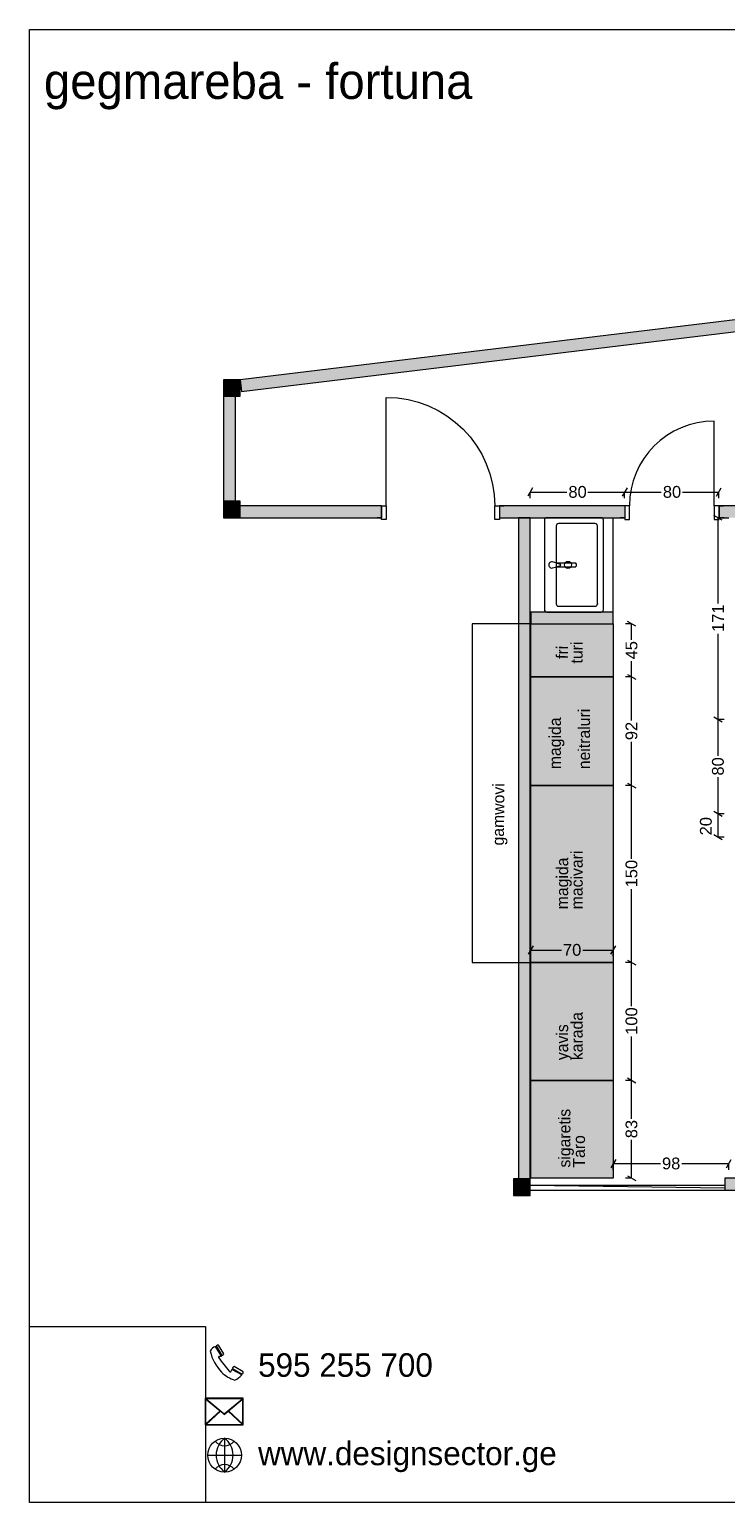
# Model space of a CAD drawing. Header units: millimetres. Extents: x 967010 to 982469, y -232725 to -220235.
# Tile 1 of 4: x 967010 to 972915, y -232725 to -220235. Entities that reach past the tile are written whole.
import ezdxf

# ---------------------------------------------------------------- set-up
doc = ezdxf.new("R2010")
doc.units = ezdxf.units.MM
doc.header["$MEASUREMENT"] = 0
doc.header["$XCLIPFRAME"] = 0
for name, color, linetype in [('Drawing & Figure', 7, 'Continuous'), ('New_Archicad Doors', 7, 'Continuous'), ('New_Interior - Furniture', 7, 'Continuous'), ('New_Structural - Bearing', 7, 'Continuous'), ('New_ZAROSLI', 7, 'Continuous')]:
    doc.layers.add(name, color=color, linetype=linetype)
for name, color, linetype, lineweight in [('Interior - Partition_Pen_No__1', 7, 'Continuous', 0), ('New_Archicad Doors_Pen_No__1', 7, 'Continuous', 0), ('New_Archicad Doors_Pen_No__27', 7, 'Continuous', 0), ('New_Drawing & Figure_Pen_No__1', 7, 'Continuous', 0), ('New_Drawing & Figure_Pen_No__20', 1, 'Continuous', 0), ('New_Drawing & Figure_Pen_No__7', 7, 'Continuous', 0), ('New_Interior - Furniture _Pen_No__1', 7, 'Continuous', 0), ('New_Structural - Bearing_Pen_No__27', 7, 'Continuous', 0), ('New_Structural - Bearing_Pen_No__42', 8, 'Continuous', 0), ('New_ZAROSLI_Pen_No__1', 7, 'Continuous', 0)]:
    doc.layers.add(name, color=color, linetype=linetype, lineweight=lineweight)
doc.layers.add('New_Drawing & Figure_Pen_No__180', color=7, linetype='Continuous', lineweight=0, true_color=0xd6cda7)
doc.layers.add('New_Drawing & Figure_Pen_No__93', color=7, linetype='Continuous', lineweight=0, true_color=0xa2a233)
doc.styles.add('GENERATED_STYLE_1', font='GOTHIC.TTF')
doc.styles.add('GENERATED_STYLE_2', font='arial.ttf')
doc.styles.add('GENERATED_STYLE_3', font='txt')
doc.dimstyles.new('GENERATED_STYLE__1', dxfattribs={"dimtxt": 100, "dimasz": 53.2, "dimexe": 0.18, "dimexo": 300, "dimgap": 0, "dimtad": 0, "dimtih": 1, "dimtoh": 1, "dimdec": 0, "dimlfac": 0.1, "dimzin": 0, "dimdsep": 46, "dimtxsty": 'GENERATED_STYLE_2', "dimblk": 'ARROWHEAD_2', "dimblk1": 'ARROWHEAD_2', "dimblk2": 'ARROWHEAD_2', "dimcen": 0.09, "dimclrd": 7, "dimclre": 7, "dimclrt": 7, "dimadec": 0, "dimazin": 0, "dimtfac": 1, "dimtdec": 4, "dimtmove": 0, "dimatfit": 3, "dimfxl": 1, "dimtolj": 1, "dimtzin": 0, "dimarcsym": 0})
doc.dimstyles.new('GENERATED_STYLE__2', dxfattribs={"dimtxt": 100, "dimasz": 53.2, "dimexe": 0.18, "dimexo": 300, "dimgap": 0, "dimtad": 0, "dimdec": 0, "dimlfac": 0.1, "dimzin": 0, "dimdsep": 46, "dimtxsty": 'GENERATED_STYLE_2', "dimblk": 'ARROWHEAD_2', "dimblk1": 'ARROWHEAD_2', "dimblk2": 'ARROWHEAD_2', "dimcen": 0.09, "dimclrd": 7, "dimclre": 7, "dimclrt": 7, "dimadec": 0, "dimazin": 0, "dimtfac": 1, "dimtdec": 4, "dimtmove": 0, "dimatfit": 3, "dimfxl": 1, "dimtolj": 1, "dimtzin": 0, "dimarcsym": 0})
doc.dimstyles.new('GENERATED_STYLE__3', dxfattribs={"dimtxt": 100, "dimasz": 53.2, "dimexe": 0.18, "dimexo": 300, "dimgap": 0, "dimtad": 0, "dimdec": 0, "dimlfac": 0.1, "dimzin": 0, "dimdsep": 46, "dimtxsty": 'GENERATED_STYLE_2', "dimblk": 'ARROWHEAD_2', "dimblk1": 'ARROWHEAD_2', "dimblk2": 'ARROWHEAD_2', "dimcen": 0.09, "dimclrd": 7, "dimclre": 7, "dimclrt": 7, "dimadec": 0, "dimazin": 0, "dimtfac": 1, "dimtdec": 4, "dimtmove": 2, "dimatfit": 3, "dimfxl": 1, "dimtolj": 1, "dimtzin": 0, "dimarcsym": 0})
picture_1 = doc.add_image_def('image1.jpg', size_in_pixel=(1802, 1802))

# ---------------------------------------------------------------- blocks, each defined once
blk = doc.blocks.new('Wall_1', base_point=(971157, -230035))
at = {"layer": 'New_Structural - Bearing_Pen_No__42', "linetype": 'Continuous', "lineweight": 0, "true_color": 0x7f7f7f}
blk.add_hatch(color=8, dxfattribs=at).paths.add_polyline_path([(971257, -230035), (971257, -224375), (971157, -224375), (971157, -230035)])
at = {"layer": 'New_Structural - Bearing_Pen_No__27', "color": 7, "linetype": 'Continuous', "lineweight": 0, "flags": 128}
for points in [[(971257, -224375), (971157, -224375)], [(971157, -224375), (971157, -230035)], [(971257, -230035), (971257, -224375)], [(971157, -230035), (971257, -230035)]]:
    blk.add_lwpolyline(points, dxfattribs=at)
blk = doc.blocks.new('Wall_2', base_point=(968657, -224235))
at = {"layer": 'New_Structural - Bearing_Pen_No__42', "linetype": 'Continuous', "lineweight": 0, "true_color": 0x7f7f7f}
blk.add_hatch(color=8, dxfattribs=at).paths.add_polyline_path([(968757, -224235), (968757, -223345), (968657, -223345), (968657, -224235)])
at = {"layer": 'New_Structural - Bearing_Pen_No__27', "color": 7, "linetype": 'Continuous', "lineweight": 0, "flags": 128}
for points in [[(968757, -223345), (968657, -223345)], [(968657, -223345), (968657, -224235)], [(968757, -224235), (968757, -223345)], [(968657, -224235), (968757, -224235)]]:
    blk.add_lwpolyline(points, dxfattribs=at)
blk = doc.blocks.new('Door 27')
at = {"layer": 'New_Archicad Doors_Pen_No__1', "color": 7, "linetype": 'Continuous', "lineweight": 0}
for p, q in [((460, 0), (460, 920)), ((-460, 0), (-500, 0)), ((-500, 0), (-500, -115)), ((-460, -115), (-460, 0)), ((500, 0), (460, 0)), ((460, 0), (460, -115)), ((500, -115), (500, 0)), ((-500, -115), (-460, -115)), ((460, -115), (500, -115))]:
    blk.add_line(p, q, dxfattribs=at)
blk.add_arc((460, 0), 920, 90, 180, dxfattribs=at)
at = {"layer": 'New_Archicad Doors_Pen_No__27', "color": 7, "linetype": 'Continuous', "lineweight": 0}
for p, q in [((-500, 0), (-537, 0)), ((-500, 0), (-537, 0)), ((-500, 0), (-500, -100)), ((-500, 0), (-500, -100)), ((500, 0), (500, -100)), ((500, 0), (500, -100)), ((500, 0), (537, 0)), ((500, 0), (537, 0)), ((-500, -100), (-537, -100)), ((-500, -100), (-537, -100)), ((500, -100), (537, -100)), ((500, -100), (537, -100))]:
    blk.add_line(p, q, dxfattribs=at)
blk = doc.blocks.new('Door 27_2')
at = {"layer": 'New_Archicad Doors_Pen_No__1', "color": 7, "linetype": 'Continuous', "lineweight": 0}
for p, q in [((360, 0), (360, 720)), ((-360, 0), (-400, 0)), ((-400, 0), (-400, -115)), ((-360, -115), (-360, 0)), ((400, 0), (360, 0)), ((360, 0), (360, -115)), ((400, -115), (400, 0)), ((-400, -115), (-360, -115)), ((360, -115), (400, -115))]:
    blk.add_line(p, q, dxfattribs=at)
blk.add_arc((360, 0), 720, 90, 180, dxfattribs=at)
at = {"layer": 'New_Archicad Doors_Pen_No__27', "color": 7, "linetype": 'Continuous', "lineweight": 0}
for p, q in [((-400, 0), (-437, 0)), ((-400, 0), (-437, 0)), ((-400, 0), (-400, -100)), ((-400, 0), (-400, -100)), ((400, 0), (400, -100)), ((400, 0), (400, -100)), ((400, 0), (437, 0)), ((400, 0), (437, 0)), ((-400, -100), (-437, -100)), ((-400, -100), (-437, -100)), ((400, -100), (437, -100)), ((400, -100), (437, -100))]:
    blk.add_line(p, q, dxfattribs=at)
blk = doc.blocks.new('Wall_3', base_point=(968797, -224275))
at = {"layer": 'New_Structural - Bearing_Pen_No__42', "linetype": 'Continuous', "lineweight": 0, "true_color": 0x7f7f7f}
for points in [[(968797, -224275), (968797, -224375), (969997, -224375), (969997, -224275)], [(970997, -224275), (970997, -224375), (972059, -224375), (972059, -224275)], [(976297, -224275), (972859, -224275), (972859, -224375), (976297, -224375)], [(976297, -224275), (976397, -224375), (976397, -224275)], [(976297, -224375), (976397, -224375), (976297, -224275)]]:
    blk.add_hatch(color=8, dxfattribs=at).paths.add_polyline_path(points)
at = {"layer": 'New_Structural - Bearing_Pen_No__27', "color": 7, "linetype": 'Continuous', "lineweight": 0}
for p, q in [((969997, -224275), (969960, -224275)), ((969997, -224275), (969997, -224375)), ((970997, -224275), (971034, -224275)), ((970997, -224275), (970997, -224375)), ((972059, -224275), (972022, -224275)), ((972059, -224275), (972059, -224375)), ((972859, -224275), (972896, -224275)), ((972859, -224275), (972859, -224375)), ((969997, -224375), (969960, -224375)), ((970997, -224375), (971034, -224375)), ((972059, -224375), (972022, -224375)), ((972859, -224375), (972896, -224375))]:
    blk.add_line(p, q, dxfattribs=at)
at = {"layer": 'New_Structural - Bearing_Pen_No__27', "color": 7, "linetype": 'Continuous', "lineweight": 0, "flags": 128}
for points in [[(969997, -224275), (968797, -224275)], [(968797, -224375), (968797, -224275)], [(972059, -224275), (970997, -224275)], [(976297, -224275), (972859, -224275)], [(976397, -224375), (976397, -224275)], [(968797, -224375), (969997, -224375)], [(970997, -224375), (972059, -224375)], [(972859, -224375), (972943, -224375)], [(973043, -224375), (976397, -224375)]]:
    blk.add_lwpolyline(points, dxfattribs=at)
at = {"layer": 'New_Archicad Doors', "color": 21, "linetype": 'Continuous', "lineweight": 0, "true_color": 0xff9955, "xscale": -1, "zscale": 1000}
blk.add_blockref('Door 27', (970497, -224275), dxfattribs=at)
at = {"layer": 'New_Archicad Doors', "color": 21, "linetype": 'Continuous', "lineweight": 0, "true_color": 0xff9955, "zscale": 1000}
blk.add_blockref('Door 27_2', (972459, -224275), dxfattribs=at)
blk = doc.blocks.new('Wall_5', base_point=(973157, -230075))
at = {"layer": 'New_Structural - Bearing_Pen_No__42', "linetype": 'Continuous', "lineweight": 0, "true_color": 0x7f7f7f}
blk.add_hatch(color=8, dxfattribs=at).paths.add_polyline_path([(973157, -229975), (972907, -229975), (972907, -230075), (973157, -230075)])
at = {"layer": 'New_Structural - Bearing_Pen_No__27', "color": 7, "linetype": 'Continuous', "lineweight": 0, "flags": 128}
for points in [[(973157, -229975), (972907, -229975)], [(972907, -229975), (972907, -230075)], [(973157, -230075), (973157, -229975)], [(972907, -230075), (973157, -230075)]]:
    blk.add_lwpolyline(points, dxfattribs=at)
blk = doc.blocks.new('Wall_10', base_point=(968797, -223205))
at = {"layer": 'New_Structural - Bearing_Pen_No__42', "linetype": 'Continuous', "lineweight": 0, "true_color": 0x7f7f7f}
blk.add_hatch(color=8, dxfattribs=at).paths.add_polyline_path([(968809, -223304), (979629, -221994), (979617, -221895), (968797, -223205)])
at = {"layer": 'New_Structural - Bearing_Pen_No__27', "color": 7, "linetype": 'Continuous', "lineweight": 0, "flags": 128}
for points in [[(979617, -221895), (968797, -223205)], [(979629, -221994), (979617, -221895)], [(968809, -223304), (979629, -221994)], [(968797, -223205), (968809, -223304)]]:
    blk.add_lwpolyline(points, dxfattribs=at)
blk = doc.blocks.new('Wall_11', base_point=(971263, -225175))
at = {"layer": 'New_Structural - Bearing_Pen_No__42', "linetype": 'Continuous', "lineweight": 0, "true_color": 0x7f7f7f}
blk.add_hatch(color=8, dxfattribs=at).paths.add_polyline_path([(971263, -225275), (971963, -225275), (971963, -225175), (971263, -225175)])
at = {"layer": 'New_Structural - Bearing_Pen_No__27', "color": 7, "linetype": 'Continuous', "lineweight": 0, "flags": 128}
for points in [[(971963, -225175), (971263, -225175)], [(971263, -225175), (971263, -225275)], [(971963, -225275), (971963, -225175)], [(971263, -225275), (971963, -225275)]]:
    blk.add_lwpolyline(points, dxfattribs=at)
blk = doc.blocks.new('Sink General 27')
at = {"layer": 'New_Interior - Furniture _Pen_No__1', "color": 7, "linetype": 'Continuous', "lineweight": 0}
for p, q in [((50, 380), (50, 70)), ((730, 400), (70, 400)), ((750, 70), (750, 380)), ((70, 50), (730, 50))]:
    blk.add_line(p, q, dxfattribs=at)
at = {"layer": 'New_Interior - Furniture _Pen_No__1', "color": 7, "linetype": 'Continuous', "lineweight": 0, "flags": 128}
for points in [[(20, 0), (780, 0, 0.414214), (800, 20), (800, 480, 0.414214), (780, 500), (20, 500, 0.414214), (0, 480), (0, 20, 0.414214)], [(410, 373), (426, 432, 1.192308), (374, 432), (390, 373, 0.833844)], [(384, 395), (384, 237, 0.166168), (386, 233, 0.394036), (414, 233, 0.169891), (416, 237), (416, 396), (410, 373, -0.833844), (390, 373)]]:
    blk.add_lwpolyline(points, format="xyb", close=True, dxfattribs=at)
at = {"layer": 'New_Interior - Furniture _Pen_No__1', "color": 7, "linetype": 'Continuous', "lineweight": 0}
blk.add_circle((400, 300), 30, dxfattribs=at)
for centre, start, end in [((70, 380), 90, 180), ((730, 380), 0, 90), ((70, 70), 180, 270), ((730, 70), 270, 0)]:
    blk.add_arc(centre, 20, start, end, dxfattribs=at)
blk.add_point((70, 50), dxfattribs=at)
blk = doc.blocks.new('*D117')
at = {"layer": 'New_ZAROSLI_Pen_No__1', "color": 7, "linetype": 'Continuous', "lineweight": 0, "transparency": 16777216}
for p, q in [((971283, -228005), (971242, -228075)), ((971263, -228040), (971522, -228040)), ((971263, -228093), (971263, -228040)), ((971703, -228040), (971963, -228040)), ((971942, -228075), (971983, -228005)), ((971963, -228093), (971963, -228040))]:
    blk.add_line(p, q, dxfattribs=at)
at = {"layer": 'New_ZAROSLI_Pen_No__1', "color": 7, "lineweight": 0, "transparency": 16777216, "insert": (971536, -228090), "char_height": 100, "attachment_point": 7, "style": 'GENERATED_STYLE_2'}
blk.add_mtext('\\A1;{\\pql;\\fArial|b0|i0|c204|p0;\\W1.000000;70}', dxfattribs=at)
blk = doc.blocks.new('ARROWHEAD_2')
at = {"color": 0, "linetype": 'Continuous', "lineweight": 0}
for p, q in [((0, 0), (-1, 0)), ((-0.38, -0.66), (0.38, 0.66))]:
    blk.add_line(p, q, dxfattribs=at)
blk = doc.blocks.new('*D240')
at = {"layer": 'New_ZAROSLI_Pen_No__1', "color": 7, "linetype": 'Continuous', "lineweight": 0, "transparency": 16777216}
for p, q in [((972118, -229145), (972065, -229145)), ((972083, -229125), (972153, -229165)), ((972118, -229470), (972118, -229145)), ((972118, -229975), (972118, -229650)), ((972118, -229975), (972065, -229975)), ((972083, -229955), (972153, -229995))]:
    blk.add_line(p, q, dxfattribs=at)
at = {"layer": 'New_ZAROSLI_Pen_No__1', "color": 7, "lineweight": 0, "transparency": 16777216, "insert": (972168, -229636), "char_height": 100, "attachment_point": 7, "rotation": 90, "style": 'GENERATED_STYLE_2'}
blk.add_mtext('\\A1;{\\pql;\\fArial|b0|i0|c204|p0;\\W1.000000;83}', dxfattribs=at)
blk = doc.blocks.new('*D241')
at = {"layer": 'New_ZAROSLI_Pen_No__1', "color": 7, "linetype": 'Continuous', "lineweight": 0, "transparency": 16777216}
for p, q in [((972118, -228145), (972065, -228145)), ((972083, -228125), (972153, -228165)), ((972118, -228517), (972118, -228145)), ((972118, -229145), (972118, -228773)), ((972118, -229145), (972065, -229145)), ((972083, -229125), (972153, -229165))]:
    blk.add_line(p, q, dxfattribs=at)
at = {"layer": 'New_ZAROSLI_Pen_No__1', "color": 7, "lineweight": 0, "transparency": 16777216, "insert": (972168, -228759), "char_height": 100, "attachment_point": 7, "rotation": 90, "style": 'GENERATED_STYLE_2'}
blk.add_mtext('\\A1;{\\pql;\\fArial|b0|i0|c204|p0;\\W1.000000;100}', dxfattribs=at)
blk = doc.blocks.new('*D242')
at = {"layer": 'New_ZAROSLI_Pen_No__1', "color": 7, "linetype": 'Continuous', "lineweight": 0, "transparency": 16777216}
for p, q in [((972118, -226645), (972065, -226645)), ((972083, -226625), (972153, -226665)), ((972118, -227267), (972118, -226645)), ((972118, -228145), (972118, -227523)), ((972118, -228145), (972065, -228145)), ((972083, -228125), (972153, -228165))]:
    blk.add_line(p, q, dxfattribs=at)
at = {"layer": 'New_ZAROSLI_Pen_No__1', "color": 7, "lineweight": 0, "transparency": 16777216, "insert": (972168, -227509), "char_height": 100, "attachment_point": 7, "rotation": 90, "style": 'GENERATED_STYLE_2'}
blk.add_mtext('\\A1;{\\pql;\\fArial|b0|i0|c204|p0;\\W1.000000;150}', dxfattribs=at)
blk = doc.blocks.new('*D243')
at = {"layer": 'New_ZAROSLI_Pen_No__1', "color": 7, "linetype": 'Continuous', "lineweight": 0, "transparency": 16777216}
for p, q in [((972118, -225725), (972065, -225725)), ((972083, -225705), (972153, -225745)), ((972118, -226095), (972118, -225725)), ((972118, -226645), (972118, -226275)), ((972118, -226645), (972065, -226645)), ((972083, -226625), (972153, -226665))]:
    blk.add_line(p, q, dxfattribs=at)
at = {"layer": 'New_ZAROSLI_Pen_No__1', "color": 7, "lineweight": 0, "transparency": 16777216, "insert": (972168, -226261), "char_height": 100, "attachment_point": 7, "rotation": 90, "style": 'GENERATED_STYLE_2'}
blk.add_mtext('\\A1;{\\pql;\\fArial|b0|i0|c204|p0;\\W1.000000;92}', dxfattribs=at)
blk = doc.blocks.new('*D244')
at = {"layer": 'New_ZAROSLI_Pen_No__1', "color": 7, "linetype": 'Continuous', "lineweight": 0, "transparency": 16777216}
for p, q in [((972118, -225275), (972065, -225275)), ((972153, -225295), (972083, -225255)), ((972118, -225410), (972118, -225275)), ((972118, -225725), (972118, -225590)), ((972118, -225725), (972065, -225725)), ((972083, -225705), (972153, -225745))]:
    blk.add_line(p, q, dxfattribs=at)
at = {"layer": 'New_ZAROSLI_Pen_No__1', "color": 7, "lineweight": 0, "transparency": 16777216, "insert": (972168, -225576), "char_height": 100, "attachment_point": 7, "rotation": 90, "style": 'GENERATED_STYLE_2'}
blk.add_mtext('\\A1;{\\pql;\\fArial|b0|i0|c204|p0;\\W1.000000;45}', dxfattribs=at)
blk = doc.blocks.new('*D245')
at = {"layer": 'New_ZAROSLI_Pen_No__1', "color": 7, "linetype": 'Continuous', "lineweight": 0, "transparency": 16777216}
for p, q in [((971983, -229816), (971942, -229886)), ((971963, -229851), (972362, -229851)), ((971963, -229903), (971963, -229851)), ((972543, -229851), (972943, -229851)), ((972922, -229886), (972963, -229816)), ((972943, -229903), (972943, -229851))]:
    blk.add_line(p, q, dxfattribs=at)
at = {"layer": 'New_ZAROSLI_Pen_No__1', "color": 7, "lineweight": 0, "transparency": 16777216, "insert": (972376, -229901), "char_height": 100, "attachment_point": 7, "style": 'GENERATED_STYLE_2'}
blk.add_mtext('\\A1;{\\pql;\\fArial|b0|i0|c204|p0;\\W1.000000;98}', dxfattribs=at)
blk = doc.blocks.new('*D247')
at = {"layer": 'New_ZAROSLI_Pen_No__1', "color": 7, "linetype": 'Continuous', "lineweight": 0, "transparency": 16777216}
for p, q in [((972816, -226864), (972886, -226905)), ((972851, -227082), (972851, -226885)), ((972904, -226885), (972851, -226885)), ((972816, -227062), (972886, -227103)), ((972904, -227082), (972851, -227082))]:
    blk.add_line(p, q, dxfattribs=at)
at = {"layer": 'New_ZAROSLI_Pen_No__1', "color": 7, "lineweight": 0, "transparency": 16777216, "insert": (972799, -227068), "char_height": 100, "attachment_point": 7, "rotation": 90, "style": 'GENERATED_STYLE_2'}
blk.add_mtext('\\A1;{\\pql;\\fArial|b0|i0|c204|p0;\\W1.000000;20}', dxfattribs=at)
blk = doc.blocks.new('*D248')
at = {"layer": 'New_ZAROSLI_Pen_No__1', "color": 7, "linetype": 'Continuous', "lineweight": 0, "transparency": 16777216}
for p, q in [((972816, -226064), (972886, -226105)), ((972851, -226394), (972851, -226085)), ((972904, -226085), (972851, -226085)), ((972851, -226885), (972851, -226575)), ((972816, -226864), (972886, -226905)), ((972904, -226885), (972851, -226885))]:
    blk.add_line(p, q, dxfattribs=at)
at = {"layer": 'New_ZAROSLI_Pen_No__1', "color": 7, "lineweight": 0, "transparency": 16777216, "insert": (972901, -226561), "char_height": 100, "attachment_point": 7, "rotation": 90, "style": 'GENERATED_STYLE_2'}
blk.add_mtext('\\A1;{\\pql;\\fArial|b0|i0|c204|p0;\\W1.000000;80}', dxfattribs=at)
blk = doc.blocks.new('*D249')
at = {"layer": 'New_ZAROSLI_Pen_No__1', "color": 7, "linetype": 'Continuous', "lineweight": 0, "transparency": 16777216}
for p, q in [((972886, -224395), (972816, -224355)), ((972851, -225101), (972851, -224375)), ((972904, -224375), (972851, -224375)), ((972851, -226085), (972851, -225358)), ((972816, -226064), (972886, -226105)), ((972904, -226085), (972851, -226085))]:
    blk.add_line(p, q, dxfattribs=at)
at = {"layer": 'New_ZAROSLI_Pen_No__1', "color": 7, "lineweight": 0, "transparency": 16777216, "insert": (972901, -225344), "char_height": 100, "attachment_point": 7, "rotation": 90, "style": 'GENERATED_STYLE_2'}
blk.add_mtext('\\A1;{\\pql;\\fArial|b0|i0|c204|p0;\\W1.000000;171}', dxfattribs=at)
blk = doc.blocks.new('*D275')
at = {"layer": 'New_ZAROSLI_Pen_No__1', "color": 7, "linetype": 'Continuous', "lineweight": 0, "transparency": 16777216}
for p, q in [((971278, -224122), (971237, -224192)), ((971257, -224157), (971568, -224157)), ((971257, -224210), (971257, -224157)), ((971748, -224157), (972059, -224157)), ((972079, -224122), (972039, -224192)), ((972059, -224210), (972059, -224157))]:
    blk.add_line(p, q, dxfattribs=at)
at = {"layer": 'New_ZAROSLI_Pen_No__1', "color": 7, "lineweight": 0, "transparency": 16777216, "insert": (971582, -224207), "char_height": 100, "attachment_point": 7, "style": 'GENERATED_STYLE_2'}
blk.add_mtext('\\A1;{\\pql;\\fArial|b0|i0|c204|p0;\\W1.000000;80}', dxfattribs=at)
blk = doc.blocks.new('*D276')
at = {"layer": 'New_ZAROSLI_Pen_No__1', "color": 7, "linetype": 'Continuous', "lineweight": 0, "transparency": 16777216}
for p, q in [((972079, -224122), (972039, -224192)), ((972059, -224210), (972059, -224157)), ((972059, -224157), (972369, -224157)), ((972549, -224157), (972859, -224157)), ((972839, -224192), (972879, -224122)), ((972859, -224210), (972859, -224157))]:
    blk.add_line(p, q, dxfattribs=at)
at = {"layer": 'New_ZAROSLI_Pen_No__1', "color": 7, "lineweight": 0, "transparency": 16777216, "insert": (972383, -224207), "char_height": 100, "attachment_point": 7, "style": 'GENERATED_STYLE_2'}
blk.add_mtext('\\A1;{\\pql;\\fArial|b0|i0|c204|p0;\\W1.000000;80}', dxfattribs=at)

msp = doc.modelspace()

# ---------------------------------------------------------------- hatches: boundary and pattern name
at = {"layer": 'New_Drawing & Figure_Pen_No__180', "linetype": 'Continuous', "lineweight": 0, "true_color": 0xd6cda7}
msp.add_hatch(color=9, dxfattribs=at).paths.add_polyline_path([(971962.5, -225275), (971262.5, -225275), (971262.5, -229975), (971962.5, -229975)])
at = {"layer": 'New_Drawing & Figure_Pen_No__93', "linetype": 'Continuous', "lineweight": 0, "true_color": 0xa2a233}
for points in [[(968657.4, -223205), (968797.4, -223205), (968797.4, -223345), (968657.4, -223345)], [(968657.4, -224235), (968797.4, -224235), (968797.4, -224375), (968657.4, -224375)], [(971117.4, -229980.1), (971257.4, -229980.1), (971257.4, -230120.1), (971117.4, -230120.1)]]:
    msp.add_hatch(color=55, dxfattribs=at).paths.add_polyline_path(points)

# ---------------------------------------------------------------- linework, layer by layer
at = {"layer": 'New_Drawing & Figure_Pen_No__1', "color": 7, "linetype": 'Continuous', "lineweight": 0}
for p, q in [((967010.5, -220235.3), (982469.2, -220235.3)), ((967010.5, -232724.5), (967010.5, -220235.3)), ((968797.4, -223205), (968657.4, -223205)), ((968657.4, -223205), (968657.4, -223345)), ((968657.4, -223345), (968797.4, -223205)), ((968657.4, -223205), (968797.4, -223345)), ((968797.4, -223345), (968797.4, -223205)), ((968657.4, -223345), (968797.4, -223345)), ((968797.4, -224235), (968657.4, -224235)), ((968657.4, -224235), (968657.4, -224375)), ((968657.4, -224375), (968797.4, -224235)), ((968657.4, -224235), (968797.4, -224375)), ((968797.4, -224375), (968797.4, -224235)), ((968657.4, -224375), (968797.4, -224375)), ((971962.6, -225175), (971962.6, -224375)), ((971262.5, -225275), (971962.5, -225275)), ((971262.5, -225725), (971262.5, -225275)), ((971962.5, -225275), (971962.5, -225725)), ((971262.5, -226645), (971262.5, -225725)), ((971262.5, -225725), (971962.5, -225725)), ((971962.5, -225725), (971262.5, -225725)), ((971962.5, -225725), (971962.5, -226645)), ((971262.5, -228145), (971262.5, -226645)), ((971262.5, -226645), (971962.5, -226645)), ((971962.5, -226645), (971262.5, -226645)), ((971962.5, -226645), (971962.5, -228145)), ((971262.5, -229145), (971262.5, -228145)), ((971262.5, -228145), (971962.5, -228145)), ((971962.5, -228145), (971262.5, -228145)), ((971962.5, -228145), (971962.5, -229145)), ((971262.5, -229145), (971962.5, -229145)), ((971262.5, -229975), (971262.5, -229145)), ((971962.5, -229145), (971262.5, -229145)), ((971962.5, -229145), (971962.5, -229975)), ((971257.4, -229980.1), (971117.4, -229980.1)), ((971117.4, -229980.1), (971117.4, -230120.1)), ((971117.4, -230120.1), (971257.4, -229980.1)), ((971117.4, -229980.1), (971257.4, -230120.1)), ((971257.4, -230120.1), (971257.4, -229980.1)), ((971257.4, -230035), (972907.4, -230035)), ((971257.4, -230035), (972907.4, -230055)), ((971962.5, -229975), (971262.5, -229975)), ((971117.4, -230120.1), (971257.4, -230120.1)), ((971257.4, -230075), (972907.4, -230075)), ((982469.2, -232724.5), (967010.5, -232724.5))]:
    msp.add_line(p, q, dxfattribs=at)
at = {"layer": 'New_Drawing & Figure_Pen_No__20', "color": 1, "linetype": 'Continuous', "lineweight": 0}
for p, q in [((971262.5, -225275), (970765.8, -225275)), ((970765.8, -225275), (970765.8, -228145)), ((970765.8, -228145), (971262.5, -228145))]:
    msp.add_line(p, q, dxfattribs=at)
at = {"layer": 'New_Drawing & Figure_Pen_No__7', "color": 7, "linetype": 'Continuous', "lineweight": 0}
for p, q in [((968589.5, -231400.8), (968589.1, -231400.9)), ((968638.7, -231482.8), (968589.5, -231400.8)), ((968600.5, -231392.6), (968594.6, -231396.2)), ((968594.6, -231396.2), (968643.3, -231476.5)), ((968594.6, -231396.2), (968594.6, -231396.2)), ((968659.8, -231463.2), (968614.1, -231391.2)), ((968727.6, -231595.3), (968715.5, -231618.5)), ((968811.7, -231641.5), (968727.6, -231595.3)), ((968732.2, -231589), (968816.1, -231635.1)), ((968732.2, -231589), (968732.2, -231589)), ((968822.8, -231615.7), (968746.5, -231572.2)), ((968505, -231846.1), (968627.2, -231948)), ((968508.9, -231844.1), (968662.5, -231972.2)), ((968662.5, -231972.2), (968816.2, -231844.1)), ((968697.8, -231948), (968820.1, -231846.1)), ((968505, -232059.3), (968627.2, -231948)), ((968508.3, -232061.7), (968630.3, -231950.5)), ((968630.3, -231950.5), (968662.5, -231977.4)), ((968662.5, -231977.4), (968694.7, -231950.5)), ((968816.7, -232061.7), (968694.7, -231950.5)), ((968820.1, -232059.3), (968697.8, -231948)), ((968665.8, -232179.3), (968665.8, -232465.9)), ((968522.5, -232322.6), (968809.1, -232322.6))]:
    msp.add_line(p, q, dxfattribs=at)
msp.add_lwpolyline([(968824, -231840.1), (968501, -231840.1), (968501, -232065.6), (968824, -232065.6)], close=True, dxfattribs=at)
for points in [[(968505, -231846.1), (968505, -232059.3)], [(968816.2, -231844.1), (968508.9, -231844.1)], [(968820.1, -232059.3), (968820.1, -231846.1)], [(968508.3, -232061.7), (968816.7, -232061.7)]]:
    msp.add_lwpolyline(points, dxfattribs=at)
msp.add_circle((968665.8, -232322.6), 143.3, dxfattribs=at)
for centre, radius, start, end in [((968609.6, -231468.1), 70.2, 106.90263, 158.4633), ((968620.7, -231432.9), 45.1, 109.43926, 116.60234), ((968609, -231400.1), 10.3, 60.18147, 108.69775), ((968900.5, -231362.3), 365.1, 192.65933, 224.55191), ((968626.8, -231497.9), 13.5, 129.55481, 165.24276), ((969910.8, -230574.8), 1590, 215.33668, 220.70056), ((968623, -231493.6), 7.84, 95.2459, 127.86176), ((968604.4, -231344.9), 142.1, 277.25346, 283.97065), ((968642.9, -231458), 18.5, 271.26052, 309.98349), ((968639.9, -231458), 20.5, 316.40352, 345.54093), ((968821.2, -231446.6), 249.6, 223.53467, 254.15671), ((968730.2, -231586), 35.7, 226.04537, 245.7394), ((968752.4, -231591.7), 20.4, 138.5487, 172.44212), ((968757.3, -231599.6), 29.4, 111.37834, 133.34655), ((968689.8, -231544.1), 155.9, 293.93313, 321.3802), ((968782.8, -231603.7), 45.8, 316.73056, 325.28364), ((968801.3, -231615.2), 24, 322.65316, 338.99781), ((968814.1, -231620.9), 10.1, 343.39722, 30.65135), ((968665.8, -232140.8), 101.7, 218.19672, 321.80328), ((968774.1, -232322.6), 179.7, 127.08552, 232.91448), ((968557.5, -232322.6), 179.7, 307.08552, 52.91448), ((968665.8, -232504.5), 101.7, 38.19672, 141.80328)]:
    msp.add_arc(centre, radius, start, end, dxfattribs=at)

# ---------------------------------------------------------------- block references
at = {"layer": 'New_Interior - Furniture', "color": 104, "linetype": 'Continuous', "lineweight": 0, "true_color": 0x029e21, "zscale": 1000, "rotation": 90}
msp.add_blockref('Sink General 27', (971878.5, -225175), dxfattribs=at)
at = {"layer": 'New_Structural - Bearing', "color": 7, "lineweight": 0}
for name, p in [('Wall_10', (968797.4, -223205)), ('Wall_2', (968657.4, -224235)), ('Wall_3', (968797.4, -224275)), ('Wall_1', (971157.4, -230035)), ('Wall_11', (971262.5, -225175)), ('Wall_5', (973157.4, -230075))]:
    msp.add_blockref(name, p, dxfattribs=at)

# ---------------------------------------------------------------- texts
at = {"layer": 'Interior - Partition_Pen_No__1', "color": 7, "linetype": 'Continuous', "lineweight": 0, "insert": (967133.3, -220719.3), "char_height": 300, "attachment_point": 4, "style": 'GENERATED_STYLE_3'}
msp.add_mtext('\\A1;{\\pql;\\fSanet|b0|i0|c0|p0;\\W1.000000;gegmareba - \\fSanet|b0|i0|c0|p0;\\W1.000000;fortuna\\fSanet|b0|i0|c0|p0;\\W1.000000; \\P\\pql;\\fSanet|b0|i0|c0|p0;\\W1.000000;}', dxfattribs=at)
at = {"layer": 'Interior - Partition_Pen_No__1', "color": 7, "linetype": 'Continuous', "lineweight": 0, "char_height": 100, "line_spacing_factor": 0.740595, "style": 'GENERATED_STYLE_3'}
for s, insert, attachment_point, rotation in [('\\A1;{\\pqc;\\fSanet|b0|i0|c0|p0;\\W1.000000;fri\\P\\pqc;\\fSanet|b0|i0|c0|p0;\\W1.000000;turi}', (971591.9, -225516.9), 5, 89.41206), ('\\A1;{\\pql;\\fSanet|b0|i0|c0|p0;\\W1.000000;yavis\\P\\pql;\\fSanet|b0|i0|c0|p0;\\W1.000000;karada}', (971591.9, -228974.2), 4, 89.91482)]:
    msp.add_mtext(s, dxfattribs=dict(at, insert=insert, attachment_point=attachment_point, rotation=rotation))
at = {"layer": 'Interior - Partition_Pen_No__1', "color": 7, "linetype": 'Continuous', "lineweight": 0, "char_height": 100, "width": 639.432, "attachment_point": 4, "rotation": 89.91482, "style": 'GENERATED_STYLE_3'}
for s, insert, line_spacing_factor in [('\\A1;{\\pql;\\fSanet|b0|i0|c0|p0;\\W1.000000;magida \\fSanet|b0|i0|c0|p0;\\W1.000000;neitraluri}', (971591.9, -226507.1), 1.48119), ('\\A1;{\\pql;\\fSanet|b0|i0|c0|p0;\\W1.000000;magida macivari}', (971591.9, -227694.7), 0.740595), ('\\A1;{\\pql;\\fSanet|b0|i0|c0|p0;\\W1.000000;s\\fSanet|b0|i0|c0|p0;\\W1.000000;igaretis Taro}', (971610.8, -229884.6), 0.740901)]:
    msp.add_mtext(s, dxfattribs=dict(at, insert=insert, line_spacing_factor=line_spacing_factor))
at = {"layer": 'Interior - Partition_Pen_No__1', "color": 7, "linetype": 'Continuous', "lineweight": 0, "insert": (971002.4, -226890), "char_height": 100, "attachment_point": 5, "rotation": 89.41206, "style": 'GENERATED_STYLE_3'}
msp.add_mtext('\\A1;{\\pqc;\\fSanet|b0|i0|c0|p0;\\W1.000000;gamwovi}', dxfattribs=at)
at = {"layer": 'New_Drawing & Figure_Pen_No__7', "color": 7, "linetype": 'Continuous', "lineweight": 0, "attachment_point": 7, "style": 'GENERATED_STYLE_1'}
for s, insert, char_height in [('\\A1;{\\pql;\\fCentury Gothic|b0|i0|c204|p0;\\W1.000000;59\\fCentury Gothic|b0|i0|c204|p0;\\W1.000000;5 255 700}', (968950.1, -231661.2), 199.2911), ('\\A1;{\\pql;\\fCentury Gothic|b0|i0|c204|p0;\\W1.000000;www.designsector.ge}', (968950.1, -232467.9), 199.291)]:
    msp.add_mtext(s, dxfattribs=dict(at, insert=insert, char_height=char_height))

# ---------------------------------------------------------------- dimensions: what is measured, and where the dimension line sits
at = {"layer": 'New_ZAROSLI', "color": 7, "linetype": 'Continuous', "lineweight": 0}
for base, p1, p2, picture, middle in [((972058.9, -224157.2), (971257.4, -224375), (972058.9, -224375), '*D275', (971658, -224157.2)), ((972858.9, -224157.2), (972058.9, -224375), (972858.9, -224375), '*D276', (972458.8, -224157.2)), ((971962.5, -228040.3), (971262.5, -228145), (971962.5, -228145), '*D117', (971612.4, -228040.3)), ((972942.5, -229850.7), (971962.5, -229975), (972942.5, -229932.7), '*D245', (972452.4, -229850.7))]:
    dim = msp.add_linear_dim(base=base, p1=p1, p2=p2, dimstyle='GENERATED_STYLE__1', dxfattribs=at)
    dim.commit()
    dim.dimension.update_dxf_attribs({"geometry": picture, "text_midpoint": middle, "dimtype": 160})
for base, p1, p2, dimstyle, picture, middle in [((972851.2, -224375), (972942.5, -226084.5), (972942.5, -224375), 'GENERATED_STYLE__2', '*D249', (972851.2, -225230)), ((972117.5, -225275), (971962.5, -225725), (971962.6, -225275), 'GENERATED_STYLE__2', '*D244', (972117.5, -225500.1)), ((972117.5, -225725), (971962.5, -226645), (971962.5, -225725), 'GENERATED_STYLE__2', '*D243', (972117.5, -226185.1)), ((972851.2, -226084.5), (972942.5, -226884.5), (972942.5, -226084.5), 'GENERATED_STYLE__2', '*D248', (972851.2, -226484.7)), ((972117.5, -226645), (971962.5, -228145), (971962.5, -226645), 'GENERATED_STYLE__2', '*D242', (972117.5, -227395.2)), ((972851.2, -226884.5), (972942.5, -227082.4), (972942.5, -226884.5), 'GENERATED_STYLE__3', '*D247', (972749.3, -226992)), ((972117.5, -228145), (971962.5, -229145), (971962.5, -228145), 'GENERATED_STYLE__2', '*D241', (972117.5, -228645.2)), ((972117.5, -229145), (971962.5, -229975), (971962.5, -229145), 'GENERATED_STYLE__2', '*D240', (972117.5, -229560.1))]:
    dim = msp.add_linear_dim(base=base, p1=p1, p2=p2, angle=90, dimstyle=dimstyle, dxfattribs=at)
    dim.commit()
    dim.dimension.update_dxf_attribs({"geometry": picture, "text_midpoint": middle, "dimtype": 160, "text_rotation": 90})

# ---------------------------------------------------------------- pictures from other files: only their frames are drawn
at = {"layer": 'Drawing & Figure', "linetype": 'Continuous', "lineweight": 0}
image = msp.add_image(picture_1, insert=(967010.5, -232724.5), size_in_units=(1493.3, 1493.3), dxfattribs=at)
image.set_boundary_path([(-0.5, -0.5), (1801.5, 1801.5)])

doc.saveas('drawing.dxf')
